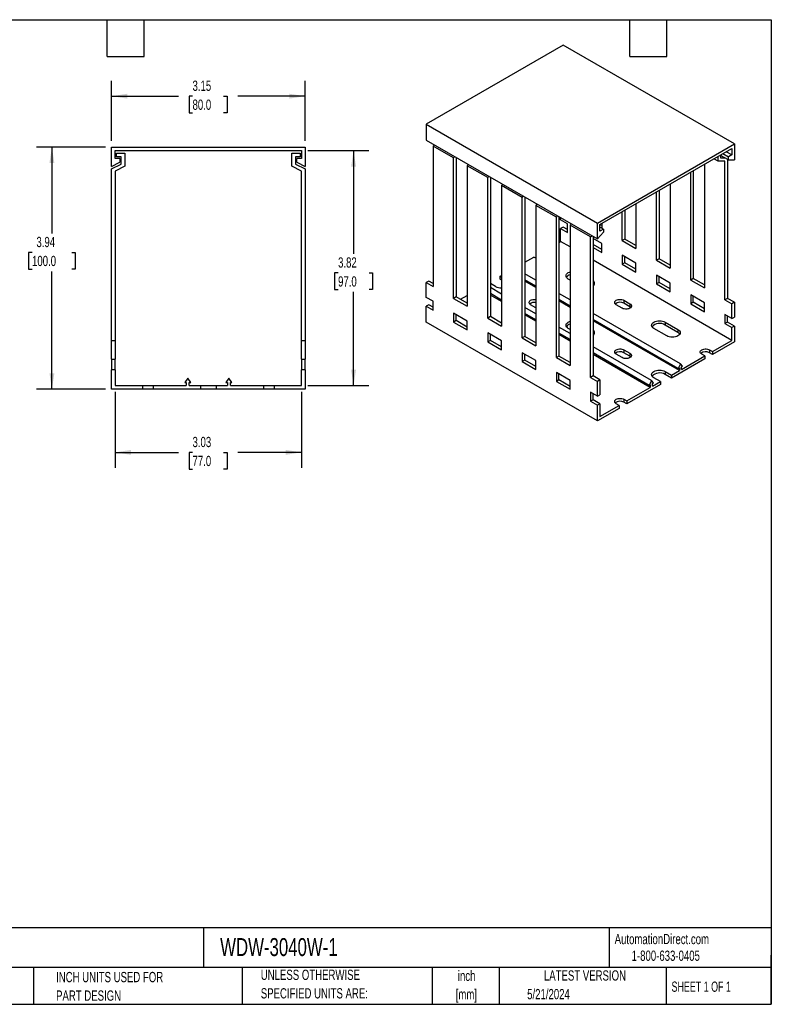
# Model space of a CAD drawing. Header units: inches. Extents: x 0.5 to 21.5, y 0.5 to 16.5.
# Tile 2 of 2: x 9.3 to 21.5, y 0.5 to 16.5. Entities that reach past the tile are written whole.
import ezdxf

# ---------------------------------------------------------------- set-up
doc = ezdxf.new("R2010")
doc.units = ezdxf.units.IN
doc.header["$LTSCALE"] = 2
doc.header["$MEASUREMENT"] = 0
doc.layers.add('DIMENSIONS', color=140, linetype='Continuous', lineweight=25)
doc.layers.add('TEXT', color=140, linetype='Continuous', lineweight=25)
doc.styles.add('SLDTEXTSTYLE0', font='TXT', dxfattribs={"width": 0.7})
doc.styles.add('SLDTEXTSTYLE1', font='TXT', dxfattribs={"width": 0.65})
doc.dimstyles.new('SLDDIMSTYLE0', dxfattribs={"dimtxt": 0.169922, "dimasz": 0.26, "dimexe": 0, "dimexo": 0.0625, "dimgap": 0.04248, "dimtad": 0, "dimtih": 1, "dimtoh": 1, "dimrnd": 1e-09, "dimzin": 12, "dimdsep": 46, "dimtxsty": 'SLDTEXTSTYLE0', "dimsah": 1, "dimcen": 0.09, "dimadec": 0, "dimazin": 3, "dimtfac": 1, "dimtofl": 0, "dimtmove": 0, "dimatfit": 3, "dimfxl": 0, "dimfrac": 2, "dimtolj": 1, "dimtzin": 12, "dimarcsym": 0})

# ---------------------------------------------------------------- blocks, each defined once
blk = doc.blocks.new('_D_6')
at = {"layer": 'DIMENSIONS'}
for p, q in [((10.769, 14.531), (10.769, 15.507)), ((13.919, 14.531), (13.919, 15.507)), ((10.769, 15.257), (11.857, 15.257)), ((12.087, 15.257), (12.03, 15.257)), ((12.03, 15.257), (12.03, 14.987)), ((12.592, 15.257), (12.649, 15.257)), ((12.649, 15.257), (12.649, 14.987)), ((13.919, 15.257), (12.822, 15.257)), ((12.03, 14.987), (12.087, 14.987)), ((12.649, 14.987), (12.592, 14.987))]:
    blk.add_line(p, q, dxfattribs=at)
for points in [[(10.769, 15.257), (11.029, 15.217), (11.029, 15.297)], [(13.919, 15.257), (13.659, 15.297), (13.659, 15.217)]]:
    blk.add_solid(points, dxfattribs=at)
at = {"layer": 'DIMENSIONS', "char_height": 0.1667, "attachment_point": 1, "style": 'SLDTEXTSTYLE0'}
for s, insert in [('3.15', (12.087, 15.51)), ('80.0', (12.087, 15.202))]:
    blk.add_mtext(s, dxfattribs=dict(at, insert=insert))
blk = doc.blocks.new('_D_7')
at = {"layer": 'DIMENSIONS'}
for p, q in [((10.669, 14.431), (9.55, 14.431)), ((9.8, 14.431), (9.8, 13.026)), ((9.477, 12.718), (9.42, 12.718)), ((9.42, 12.718), (9.42, 12.448)), ((10.123, 12.718), (10.18, 12.718)), ((10.18, 12.718), (10.18, 12.448)), ((9.42, 12.448), (9.477, 12.448)), ((9.8, 10.494), (9.8, 12.41)), ((10.18, 12.448), (10.123, 12.448)), ((10.669, 10.494), (9.55, 10.494))]:
    blk.add_line(p, q, dxfattribs=at)
for points in [[(9.8, 14.431), (9.76, 14.171), (9.84, 14.171)], [(9.8, 10.494), (9.84, 10.754), (9.76, 10.754)]]:
    blk.add_solid(points, dxfattribs=at)
at = {"layer": 'DIMENSIONS', "char_height": 0.1667, "attachment_point": 1, "style": 'SLDTEXTSTYLE0'}
for s, insert in [('3.94', (9.548, 12.971)), ('100.0', (9.477, 12.663))]:
    blk.add_mtext(s, dxfattribs=dict(at, insert=insert))
blk = doc.blocks.new('_D_8')
at = {"layer": 'DIMENSIONS'}
for p, q in [((10.828, 10.453), (10.828, 9.219)), ((13.86, 10.453), (13.86, 9.219)), ((10.828, 9.469), (11.857, 9.469)), ((12.087, 9.469), (12.03, 9.469)), ((12.03, 9.469), (12.03, 9.198)), ((12.592, 9.469), (12.649, 9.469)), ((12.649, 9.469), (12.649, 9.198)), ((13.86, 9.469), (12.822, 9.469)), ((12.03, 9.198), (12.087, 9.198)), ((12.649, 9.198), (12.592, 9.198))]:
    blk.add_line(p, q, dxfattribs=at)
for points in [[(10.828, 9.469), (11.088, 9.429), (11.088, 9.509)], [(13.86, 9.469), (13.6, 9.509), (13.6, 9.429)]]:
    blk.add_solid(points, dxfattribs=at)
at = {"layer": 'DIMENSIONS', "char_height": 0.1667, "attachment_point": 1, "style": 'SLDTEXTSTYLE0'}
for s, insert in [('3.03', (12.087, 9.721)), ('77.0', (12.087, 9.413))]:
    blk.add_mtext(s, dxfattribs=dict(at, insert=insert))
blk = doc.blocks.new('_D_9')
at = {"layer": 'DIMENSIONS'}
for p, q in [((13.96, 14.372), (14.956, 14.372)), ((14.706, 14.372), (14.706, 12.693)), ((14.454, 12.385), (14.396, 12.385)), ((14.396, 12.385), (14.396, 12.115)), ((14.958, 12.385), (15.016, 12.385)), ((15.016, 12.385), (15.016, 12.115)), ((14.396, 12.115), (14.454, 12.115)), ((14.706, 10.553), (14.706, 12.077)), ((15.016, 12.115), (14.958, 12.115)), ((13.96, 10.553), (14.956, 10.553))]:
    blk.add_line(p, q, dxfattribs=at)
for points in [[(14.706, 14.372), (14.666, 14.112), (14.746, 14.112)], [(14.706, 10.553), (14.746, 10.813), (14.666, 10.813)]]:
    blk.add_solid(points, dxfattribs=at)
at = {"layer": 'DIMENSIONS', "char_height": 0.1667, "attachment_point": 1, "style": 'SLDTEXTSTYLE0'}
for s, insert in [('3.82', (14.454, 12.638)), ('97.0', (14.454, 12.33))]:
    blk.add_mtext(s, dxfattribs=dict(at, insert=insert))

msp = doc.modelspace()

# ---------------------------------------------------------------- linework, layer by layer
for p, q in [((18.115, 16.087), (15.888, 14.801)), ((20.899, 14.48), (18.115, 16.087)), ((15.888, 14.801), (18.672, 13.194)), ((15.888, 14.801), (15.888, 14.544)), ((10.769, 14.116), (10.769, 14.431)), ((10.769, 14.431), (13.919, 14.431)), ((13.919, 14.431), (13.919, 14.116)), ((15.888, 14.544), (18.672, 12.937)), ((16.018, 14.469), (15.999, 14.447)), ((15.999, 14.447), (15.999, 12.165)), ((16.333, 14.255), (15.999, 14.447)), ((18.672, 13.194), (20.899, 14.48)), ((18.713, 13.17), (20.857, 14.407)), ((20.857, 14.407), (20.857, 14.303)), ((20.899, 14.48), (20.899, 14.222)), ((10.828, 14.244), (10.828, 14.372)), ((10.828, 14.372), (13.86, 14.372)), ((10.907, 14.244), (10.828, 14.244)), ((10.848, 14.273), (10.848, 14.332)), ((10.848, 14.332), (10.986, 14.332)), ((10.926, 14.273), (10.848, 14.273)), ((10.907, 14.244), (10.907, 14.185)), ((10.926, 14.155), (10.926, 14.273)), ((10.986, 14.332), (10.986, 14.119)), ((13.702, 14.119), (13.702, 14.332)), ((13.702, 14.332), (13.84, 14.332)), ((13.84, 14.273), (13.761, 14.273)), ((13.761, 14.273), (13.761, 14.155)), ((13.781, 14.185), (13.781, 14.244)), ((13.86, 14.244), (13.781, 14.244)), ((13.84, 14.332), (13.84, 14.273)), ((13.86, 14.372), (13.86, 14.244)), ((16.333, 14.255), (16.352, 14.276)), ((16.333, 11.972), (16.333, 14.255)), ((16.383, 14.258), (16.375, 14.249)), ((16.375, 14.249), (16.375, 11.996)), ((20.634, 14.201), (20.634, 14.279)), ((20.676, 14.303), (20.676, 14.255)), ((20.801, 14.222), (20.676, 14.295)), ((20.676, 14.255), (20.746, 14.255)), ((20.711, 14.323), (20.801, 14.271)), ((20.857, 14.303), (20.767, 14.355)), ((20.857, 14.303), (20.801, 14.271)), ((20.801, 14.222), (20.801, 14.271)), ((10.769, 14.116), (10.907, 14.185)), ((10.769, 14.076), (10.926, 14.155)), ((10.986, 14.119), (10.828, 14.04)), ((13.86, 14.04), (13.702, 14.119)), ((13.761, 14.155), (13.919, 14.076)), ((13.781, 14.185), (13.919, 14.116)), ((16.574, 14.147), (16.556, 14.126)), ((16.556, 14.126), (16.556, 11.844)), ((16.89, 13.933), (16.556, 14.126)), ((20.412, 14.15), (20.412, 12.141)), ((20.634, 14.201), (20.567, 14.24)), ((20.746, 14.201), (20.634, 14.201)), ((20.746, 11.948), (20.746, 14.201)), ((20.787, 14.23), (20.787, 11.972)), ((20.801, 14.222), (20.899, 14.222)), ((10.769, 11.281), (10.769, 14.076)), ((10.828, 14.04), (10.828, 11.281)), ((13.86, 11.281), (13.86, 14.04)), ((13.919, 14.076), (13.919, 11.281)), ((16.89, 13.933), (16.909, 13.955)), ((16.89, 11.651), (16.89, 13.933)), ((16.94, 13.937), (16.932, 13.927)), ((16.932, 13.927), (16.932, 11.675)), ((20.189, 12.269), (20.189, 14.022)), ((20.231, 14.046), (20.231, 12.294)), ((17.131, 13.826), (17.113, 13.805)), ((17.113, 13.805), (17.113, 11.522)), ((17.447, 13.612), (17.113, 13.805)), ((19.855, 13.829), (19.855, 12.462)), ((17.447, 13.612), (17.465, 13.633)), ((17.447, 11.329), (17.447, 13.612)), ((17.496, 13.615), (17.489, 13.606)), ((17.489, 13.606), (17.489, 11.353)), ((19.632, 12.591), (19.632, 13.7)), ((19.674, 13.724), (19.674, 12.615)), ((17.688, 13.505), (17.669, 13.483)), ((17.669, 13.483), (17.669, 11.201)), ((18.004, 13.29), (17.669, 13.483)), ((19.298, 13.507), (19.298, 12.784)), ((18.004, 13.29), (18.022, 13.312)), ((18.004, 11.008), (18.004, 13.29)), ((18.053, 13.294), (18.045, 13.285)), ((18.045, 13.285), (18.045, 11.032)), ((18.073, 13.25), (18.073, 13.282)), ((19.075, 12.912), (19.075, 13.379)), ((19.117, 13.403), (19.117, 12.936)), ((18.185, 13.185), (18.073, 13.25)), ((18.115, 13.129), (18.073, 13.105)), ((18.185, 13.089), (18.115, 13.129)), ((18.185, 13.041), (18.185, 13.185)), ((18.245, 13.183), (18.226, 13.162)), ((18.56, 12.969), (18.226, 13.162)), ((18.226, 13.162), (18.226, 10.879)), ((18.672, 12.937), (18.672, 13.194)), ((18.713, 13.065), (18.713, 13.17)), ((18.741, 13.153), (18.713, 13.169)), ((18.769, 13.097), (18.713, 13.13)), ((18.741, 13.186), (18.741, 13.114)), ((18.073, 12.896), (18.073, 13.105)), ((18.073, 13.105), (18.185, 13.041)), ((18.56, 12.969), (18.579, 12.99)), ((18.56, 10.686), (18.56, 12.969)), ((18.61, 12.972), (18.602, 12.963)), ((18.602, 12.963), (18.602, 10.711)), ((18.672, 12.937), (18.769, 13.049)), ((18.769, 13.097), (18.713, 13.065)), ((18.769, 13.097), (18.769, 13.049)), ((18.045, 12.88), (18.073, 12.896)), ((18.226, 12.808), (18.073, 12.896)), ((18.741, 12.864), (18.602, 12.944)), ((18.741, 12.768), (18.602, 12.848)), ((18.741, 12.719), (18.741, 12.864)), ((19.117, 12.936), (19.075, 12.912)), ((19.075, 12.912), (19.298, 12.784)), ((19.298, 12.832), (19.117, 12.936)), ((17.489, 12.559), (17.635, 12.643)), ((17.669, 12.623), (17.635, 12.643)), ((18.602, 12.8), (18.741, 12.719)), ((19.298, 12.543), (19.075, 12.671)), ((19.075, 12.671), (19.075, 12.526)), ((19.117, 12.551), (19.117, 12.647)), ((20.857, 11.289), (18.602, 12.591)), ((19.117, 12.551), (19.075, 12.526)), ((19.075, 12.526), (19.298, 12.398)), ((19.298, 12.446), (19.117, 12.551)), ((19.298, 12.398), (19.298, 12.543)), ((19.674, 12.615), (19.632, 12.591)), ((19.632, 12.591), (19.855, 12.462)), ((19.855, 12.51), (19.674, 12.615)), ((17.092, 12.33), (17.113, 12.342)), ((17.092, 12.33), (17.113, 12.318)), ((17.092, 12.281), (17.092, 12.33)), ((17.669, 12.266), (17.489, 12.371)), ((19.855, 12.221), (19.632, 12.35)), ((19.632, 12.35), (19.632, 12.205)), ((19.674, 12.229), (19.674, 12.326)), ((15.93, 12.253), (15.888, 12.229)), ((15.888, 11.988), (15.888, 12.229)), ((15.888, 12.229), (15.999, 12.165)), ((15.999, 12.213), (15.93, 12.253)), ((17.015, 12.165), (16.932, 12.213)), ((17.113, 12.269), (17.092, 12.281)), ((17.669, 12.169), (17.489, 12.273)), ((17.669, 12.146), (17.489, 12.25)), ((18.226, 12.269), (18.198, 12.285)), ((19.674, 12.229), (19.632, 12.205)), ((19.632, 12.205), (19.855, 12.077)), ((19.855, 12.125), (19.674, 12.229)), ((19.855, 12.077), (19.855, 12.221)), ((20.231, 12.294), (20.189, 12.269)), ((20.189, 12.269), (20.412, 12.141)), ((20.412, 12.189), (20.231, 12.294)), ((16.445, 11.956), (16.556, 12.02)), ((17.113, 12.041), (16.932, 12.146)), ((17.113, 11.944), (16.932, 12.048)), ((17.113, 11.921), (16.932, 12.025)), ((18.226, 11.945), (18.045, 12.049)), ((20.412, 11.9), (20.189, 12.028)), ((20.189, 12.028), (20.189, 11.884)), ((20.231, 11.908), (20.231, 12.004)), ((15.999, 11.924), (15.888, 11.988)), ((15.93, 11.868), (15.888, 11.843)), ((15.888, 11.586), (15.888, 11.843)), ((15.888, 11.843), (15.999, 11.779)), ((15.999, 11.827), (15.93, 11.868)), ((15.999, 11.779), (15.999, 11.924)), ((16.375, 11.996), (16.333, 11.972)), ((16.333, 11.972), (16.556, 11.844)), ((16.556, 11.892), (16.375, 11.996)), ((17.669, 11.819), (17.586, 11.868)), ((18.226, 11.847), (18.045, 11.952)), ((18.226, 11.824), (18.045, 11.929)), ((19.075, 11.811), (18.978, 11.868)), ((19.103, 11.94), (19.201, 11.884)), ((19.103, 11.94), (19.103, 11.892)), ((19.201, 11.835), (19.103, 11.892)), ((19.201, 11.884), (19.201, 11.835)), ((20.231, 11.908), (20.189, 11.884)), ((20.189, 11.884), (20.412, 11.755)), ((20.412, 11.803), (20.231, 11.908)), ((20.412, 11.755), (20.412, 11.9)), ((20.787, 11.972), (20.746, 11.948)), ((20.746, 11.948), (20.857, 11.884)), ((20.899, 11.908), (20.787, 11.972)), ((20.899, 11.908), (20.857, 11.884)), ((20.857, 11.643), (20.857, 11.884)), ((20.899, 11.908), (20.899, 11.667)), ((16.556, 11.602), (16.333, 11.731)), ((16.333, 11.731), (16.333, 11.586)), ((16.375, 11.61), (16.375, 11.707)), ((17.669, 11.72), (17.489, 11.824)), ((17.669, 11.622), (17.489, 11.727)), ((17.669, 11.599), (17.489, 11.704)), ((20.022, 10.908), (18.602, 11.728)), ((20.857, 11.643), (20.746, 11.707)), ((20.746, 11.707), (20.746, 11.562)), ((20.787, 11.586), (20.787, 11.683)), ((18.672, 9.979), (15.888, 11.586)), ((16.375, 11.61), (16.333, 11.586)), ((16.333, 11.586), (16.556, 11.458)), ((16.556, 11.506), (16.375, 11.61)), ((16.556, 11.458), (16.556, 11.602)), ((16.932, 11.675), (16.89, 11.651)), ((16.89, 11.651), (17.113, 11.522)), ((17.113, 11.57), (16.932, 11.675)), ((19.987, 10.83), (18.602, 11.63)), ((20.005, 10.797), (18.602, 11.607)), ((19.771, 11.586), (19.98, 11.466)), ((19.771, 11.586), (19.771, 11.538)), ((19.98, 11.418), (19.771, 11.538)), ((20.787, 11.586), (20.746, 11.562)), ((20.746, 11.562), (20.857, 11.498)), ((20.899, 11.522), (20.787, 11.586)), ((20.857, 11.643), (20.899, 11.667)), ((20.899, 11.522), (20.857, 11.498)), ((20.899, 11.522), (20.899, 11.265)), ((17.113, 11.281), (16.89, 11.41)), ((16.89, 11.41), (16.89, 11.265)), ((16.932, 11.289), (16.932, 11.385)), ((18.226, 11.399), (18.045, 11.503)), ((18.226, 11.301), (18.045, 11.405)), ((18.226, 11.278), (18.045, 11.382)), ((18.226, 11.466), (18.198, 11.482)), ((19.799, 11.361), (19.59, 11.482)), ((19.98, 11.466), (19.98, 11.418)), ((20.857, 11.289), (20.857, 11.498)), ((10.828, 11.281), (10.769, 11.281)), ((10.769, 10.986), (10.769, 11.281)), ((10.828, 11.281), (10.828, 10.986)), ((13.919, 11.281), (13.86, 11.281)), ((13.86, 10.986), (13.86, 11.281)), ((13.919, 11.281), (13.919, 10.986)), ((16.932, 11.289), (16.89, 11.265)), ((16.89, 11.265), (17.113, 11.136)), ((17.113, 11.185), (16.932, 11.289)), ((17.113, 11.136), (17.113, 11.281)), ((17.489, 11.353), (17.447, 11.329)), ((17.447, 11.329), (17.669, 11.201)), ((17.669, 11.249), (17.489, 11.353)), ((20.544, 11.108), (20.857, 11.289)), ((20.899, 11.265), (20.544, 11.06)), ((17.669, 10.96), (17.447, 11.088)), ((17.447, 11.088), (17.447, 10.943)), ((17.489, 10.968), (17.489, 11.064)), ((19.549, 10.635), (18.602, 11.182)), ((19.514, 10.557), (18.602, 11.084)), ((19.532, 10.524), (18.602, 11.061)), ((19.075, 11.008), (18.978, 11.064)), ((19.103, 11.136), (19.201, 11.08)), ((19.103, 11.136), (19.103, 11.088)), ((19.201, 11.032), (19.103, 11.088)), ((19.201, 11.08), (19.201, 11.032)), ((20.419, 11.036), (20.37, 11.064)), ((20.495, 11.136), (20.544, 11.108)), ((20.495, 11.136), (20.495, 11.088)), ((20.544, 11.06), (20.495, 11.088)), ((20.544, 11.108), (20.544, 11.06)), ((10.769, 10.986), (10.828, 10.986)), ((10.769, 10.986), (10.769, 10.809)), ((10.828, 10.809), (10.828, 10.986)), ((13.86, 10.986), (13.919, 10.986)), ((13.86, 10.986), (13.86, 10.809)), ((13.919, 10.809), (13.919, 10.986)), ((17.489, 10.968), (17.447, 10.943)), ((17.447, 10.943), (17.669, 10.815)), ((17.669, 10.863), (17.489, 10.968)), ((17.669, 10.815), (17.669, 10.96)), ((18.045, 11.032), (18.004, 11.008)), ((18.004, 11.008), (18.226, 10.879)), ((18.226, 10.927), (18.045, 11.032)), ((20.419, 10.988), (19.876, 10.674)), ((20.022, 10.908), (19.987, 10.83)), ((20.056, 10.87), (20.022, 10.908)), ((20.039, 10.817), (20.419, 11.036)), ((20.419, 11.036), (20.419, 10.988)), ((10.769, 10.494), (10.769, 10.809)), ((10.828, 10.809), (10.769, 10.809)), ((10.828, 10.809), (10.828, 10.553)), ((13.86, 10.553), (13.86, 10.809)), ((13.919, 10.809), (13.86, 10.809)), ((13.919, 10.809), (13.919, 10.494)), ((18.226, 10.638), (18.004, 10.767)), ((18.004, 10.767), (18.004, 10.622)), ((18.045, 10.646), (18.045, 10.743)), ((19.771, 10.783), (19.876, 10.722)), ((19.771, 10.783), (19.771, 10.735)), ((19.876, 10.674), (19.771, 10.735)), ((19.876, 10.722), (20.005, 10.797)), ((19.876, 10.722), (19.876, 10.674)), ((19.987, 10.83), (20.005, 10.841)), ((20.005, 10.841), (20.005, 10.797)), ((20.039, 10.86), (20.056, 10.87)), ((20.039, 10.817), (20.039, 10.86)), ((12.009, 10.677), (11.961, 10.606)), ((11.961, 10.606), (11.986, 10.606)), ((11.986, 10.606), (11.986, 10.553)), ((12.058, 10.606), (12.009, 10.677)), ((12.033, 10.606), (12.058, 10.606)), ((12.033, 10.553), (12.033, 10.606)), ((12.678, 10.677), (12.63, 10.606)), ((12.63, 10.606), (12.655, 10.606)), ((12.655, 10.606), (12.655, 10.553)), ((12.727, 10.606), (12.678, 10.677)), ((12.702, 10.606), (12.727, 10.606)), ((12.702, 10.553), (12.702, 10.606)), ((18.045, 10.646), (18.004, 10.622)), ((18.004, 10.622), (18.226, 10.494)), ((18.226, 10.542), (18.045, 10.646)), ((18.226, 10.494), (18.226, 10.638)), ((18.602, 10.711), (18.56, 10.686)), ((18.56, 10.686), (18.672, 10.622)), ((18.713, 10.646), (18.602, 10.711)), ((18.713, 10.646), (18.672, 10.622)), ((18.672, 10.381), (18.672, 10.622)), ((18.713, 10.646), (18.713, 10.405)), ((19.695, 10.57), (19.152, 10.256)), ((19.549, 10.635), (19.514, 10.557)), ((19.514, 10.557), (19.532, 10.567)), ((19.532, 10.567), (19.532, 10.524)), ((19.583, 10.597), (19.549, 10.635)), ((19.565, 10.543), (19.695, 10.618)), ((19.565, 10.587), (19.583, 10.597)), ((19.565, 10.543), (19.565, 10.587)), ((19.695, 10.618), (19.59, 10.678)), ((19.695, 10.618), (19.695, 10.57)), ((11.271, 10.494), (10.769, 10.494)), ((10.828, 10.553), (11.271, 10.553)), ((11.271, 10.553), (11.271, 10.494)), ((11.271, 10.553), (11.448, 10.553)), ((11.448, 10.494), (11.271, 10.494)), ((11.448, 10.553), (11.448, 10.494)), ((11.448, 10.553), (11.986, 10.553)), ((12.216, 10.494), (11.448, 10.494)), ((12.033, 10.553), (12.216, 10.553)), ((12.216, 10.553), (12.216, 10.494)), ((12.216, 10.553), (12.472, 10.553)), ((12.472, 10.494), (12.216, 10.494)), ((12.472, 10.553), (12.655, 10.553)), ((12.472, 10.553), (12.472, 10.494)), ((13.239, 10.494), (12.472, 10.494)), ((12.702, 10.553), (13.239, 10.553)), ((13.239, 10.553), (13.239, 10.494)), ((13.239, 10.553), (13.417, 10.553)), ((13.417, 10.494), (13.239, 10.494)), ((13.417, 10.553), (13.417, 10.494)), ((13.417, 10.553), (13.86, 10.553)), ((13.919, 10.494), (13.417, 10.494)), ((18.672, 10.381), (18.56, 10.445)), ((18.56, 10.445), (18.56, 10.301)), ((18.602, 10.325), (18.602, 10.421)), ((18.672, 10.381), (18.713, 10.405)), ((19.152, 10.305), (19.532, 10.524)), ((18.602, 10.325), (18.56, 10.301)), ((18.56, 10.301), (18.672, 10.236)), ((18.713, 10.26), (18.602, 10.325)), ((18.713, 10.26), (18.672, 10.236)), ((18.713, 10.26), (18.713, 10.052)), ((19.027, 10.232), (18.978, 10.26)), ((19.103, 10.333), (19.152, 10.305)), ((19.103, 10.333), (19.103, 10.285)), ((19.152, 10.256), (19.103, 10.285)), ((19.152, 10.305), (19.152, 10.256)), ((18.672, 9.979), (18.672, 10.236)), ((19.027, 10.184), (18.672, 9.979)), ((18.713, 10.052), (19.027, 10.232)), ((19.027, 10.232), (19.027, 10.184))]:
    msp.add_line(p, q)
at = {"flags": 128}
for points in [[(18.198, 12.285), (18.183, 12.297), (18.171, 12.309), (18.163, 12.323), (18.161, 12.338), (18.163, 12.352), (18.171, 12.366), (18.183, 12.379), (18.198, 12.39), (18.218, 12.399), (18.226, 12.402)], [(17.586, 11.868), (17.574, 11.876), (17.565, 11.887), (17.561, 11.898), (17.561, 11.909), (17.565, 11.921), (17.574, 11.931), (17.586, 11.94), (17.601, 11.947), (17.619, 11.952), (17.639, 11.955), (17.659, 11.955), (17.669, 11.953)], [(18.978, 11.868), (18.966, 11.876), (18.957, 11.887), (18.953, 11.898), (18.953, 11.909), (18.957, 11.921), (18.966, 11.931), (18.978, 11.94), (18.993, 11.947), (19.011, 11.952), (19.031, 11.955), (19.05, 11.955), (19.07, 11.952), (19.088, 11.947), (19.103, 11.94)], [(19.201, 11.884), (19.213, 11.875), (19.222, 11.864), (19.226, 11.853), (19.226, 11.842), (19.222, 11.831), (19.213, 11.82), (19.201, 11.811), (19.185, 11.804), (19.167, 11.799), (19.148, 11.797), (19.128, 11.797), (19.109, 11.799), (19.091, 11.804), (19.075, 11.811)], [(19.216, 11.823), (19.213, 11.826), (19.201, 11.835)], [(18.198, 11.482), (18.183, 11.493), (18.171, 11.506), (18.163, 11.52), (18.161, 11.534), (18.163, 11.548), (18.171, 11.562), (18.183, 11.575), (18.198, 11.586), (18.218, 11.595), (18.226, 11.598)], [(19.59, 11.482), (19.574, 11.493), (19.563, 11.506), (19.555, 11.52), (19.553, 11.534), (19.555, 11.548), (19.563, 11.562), (19.574, 11.575), (19.59, 11.586), (19.61, 11.595), (19.632, 11.602), (19.656, 11.607), (19.681, 11.608), (19.706, 11.607), (19.73, 11.602), (19.752, 11.595), (19.771, 11.586)], [(19.98, 11.466), (19.996, 11.455), (20.008, 11.442), (20.015, 11.428), (20.018, 11.414), (20.015, 11.399), (20.008, 11.385), (19.996, 11.373), (19.98, 11.361), (19.961, 11.352), (19.939, 11.345), (19.915, 11.341), (19.89, 11.34), (19.865, 11.341), (19.841, 11.345), (19.819, 11.352), (19.799, 11.361)], [(18.978, 11.064), (18.966, 11.073), (18.957, 11.083), (18.953, 11.094), (18.953, 11.106), (18.957, 11.117), (18.966, 11.127), (18.978, 11.136), (18.993, 11.143), (19.011, 11.148), (19.031, 11.151), (19.05, 11.151), (19.07, 11.148), (19.088, 11.143), (19.103, 11.136)], [(19.201, 11.08), (19.213, 11.071), (19.222, 11.061), (19.226, 11.05), (19.226, 11.038), (19.222, 11.027), (19.213, 11.017), (19.201, 11.008), (19.185, 11.001), (19.167, 10.996), (19.148, 10.993), (19.128, 10.993), (19.109, 10.996), (19.091, 11.001), (19.075, 11.008)], [(20.37, 11.064), (20.357, 11.073), (20.349, 11.083), (20.344, 11.094), (20.344, 11.106), (20.349, 11.117), (20.357, 11.127), (20.37, 11.136), (20.385, 11.143), (20.403, 11.148), (20.423, 11.151), (20.442, 11.151), (20.462, 11.148), (20.48, 11.143), (20.495, 11.136)], [(19.216, 11.02), (19.213, 11.023), (19.201, 11.032)], [(19.59, 10.678), (19.574, 10.689), (19.563, 10.702), (19.555, 10.716), (19.553, 10.731), (19.555, 10.745), (19.563, 10.759), (19.574, 10.772), (19.59, 10.783), (19.61, 10.792), (19.632, 10.799), (19.656, 10.803), (19.681, 10.804), (19.706, 10.803), (19.73, 10.799), (19.752, 10.792), (19.771, 10.783)], [(18.978, 10.26), (18.966, 10.269), (18.957, 10.28), (18.953, 10.291), (18.953, 10.302), (18.957, 10.313), (18.966, 10.324), (18.978, 10.333), (18.993, 10.34), (19.011, 10.345), (19.031, 10.347), (19.05, 10.347), (19.07, 10.345), (19.088, 10.34), (19.103, 10.333)]]:
    msp.add_lwpolyline(points, dxfattribs=at)
for centre, radius, start, end in [((18.251, 12.255), 0.102, 104.2626, 145.0381), ((17.103, 12.332), 0.188, 242.1936, 272.8912), ((18.573, 12.217), 0.0517, 304.2708, 55.7292), ((18.557, 12.155), 0.0728, 31.823, 51.501), ((17.645, 11.794), 0.113, 77.7023, 131.2801), ((19.042, 11.784), 0.124, 60.2418, 129.5438), ((18.251, 11.452), 0.102, 104.2626, 145.0381), ((19.683, 11.396), 0.168, 58.1126, 137.0399), ((18.573, 11.414), 0.0517, 304.2708, 55.7292), ((18.557, 11.351), 0.0728, 31.823, 51.501), ((19.943, 11.347), 0.0802, 32.3176, 62.2721), ((19.042, 10.98), 0.124, 60.2418, 129.5438), ((20.433, 10.98), 0.124, 60.2418, 129.5438), ((19.683, 10.592), 0.168, 58.1126, 137.0399), ((19.042, 10.177), 0.124, 60.2418, 129.5438)]:
    msp.add_arc(centre, radius, start, end)
at = {"layer": 'TEXT'}
for p, q in [((0.5, 16.5), (21.5, 16.5)), ((10.7, 15.9), (10.7, 16.5)), ((11.3, 15.9), (11.3, 16.5)), ((19.2, 15.9), (19.2, 16.5)), ((19.8, 15.9), (19.8, 16.5)), ((21.5, 16.5), (21.5, 0.5)), ((10.7, 15.9), (11.3, 15.9)), ((19.2, 15.9), (19.8, 15.9)), ((21.5, 1.742), (0.5, 1.742)), ((12.264, 1.742), (12.264, 1.1)), ((18.864, 1.742), (18.864, 1.1)), ((21.5, 0.5), (21.5, 1.3)), ((21.5, 1.1), (0.5, 1.1)), ((9.5, 1.1), (9.5, 0.5)), ((12.896, 1.1), (12.896, 0.5)), ((15.986, 1.1), (15.986, 0.5)), ((17.072, 1.1), (17.072, 0.5)), ((19.791, 1.1), (19.791, 0.5)), ((0.5, 0.5), (21.5, 0.5))]:
    msp.add_line(p, q, dxfattribs=at)

# ---------------------------------------------------------------- texts
for s, insert, char_height, attachment_point, style in [('AutomationDirect.com', (18.952, 1.644), 0.16667, 1, 'SLDTEXTSTYLE0'), ('ACHIEVE WDW OPEN SLOT WIDE FINGER WIRE DUCT', (0.627, 1.576), 0.29167, 1, 'SLDTEXTSTYLE0'), ('WDW-3040W-1', (12.536, 1.576), 0.29167, 1, 'SLDTEXTSTYLE0'), ('1-800-633-0405', (19.228, 1.373), 0.16667, 1, 'SLDTEXTSTYLE0'), ('INCH UNITS USED FOR', (9.868, 1.026), 0.16667, 1, 'SLDTEXTSTYLE0'), ('UNLESS OTHERWISE', (13.197, 1.063), 0.16667, 1, 'SLDTEXTSTYLE0'), ('inch', (16.545, 1.047), 0.1667, 2, 'SLDTEXTSTYLE0'), ('LATEST VERSION', (18.469, 1.052), 0.16667, 2, 'SLDTEXTSTYLE0'), ('SHEET 1 OF 1', (19.877, 0.87), 0.16667, 1, 'SLDTEXTSTYLE1'), ('PART DESIGN', (9.868, 0.725), 0.16667, 1, 'SLDTEXTSTYLE0'), ('SPECIFIED UNITS ARE:', (13.197, 0.762), 0.16667, 1, 'SLDTEXTSTYLE0'), ('[mm]', (16.54, 0.746), 0.1667, 2, 'SLDTEXTSTYLE0'), ('5/21/2024', (17.529, 0.749), 0.1667, 1, 'SLDTEXTSTYLE0')]:
    msp.add_mtext(s, dxfattribs=dict(at, insert=insert, char_height=char_height, attachment_point=attachment_point, style=style))

# ---------------------------------------------------------------- dimensions: what is measured, and where the dimension line sits
at = {"layer": 'DIMENSIONS'}
for base, p1, p2, picture, middle in [((13.919, 15.257), (10.769, 14.431), (13.919, 14.431), '_D_6', (12.34, 15.257)), ((13.86, 9.469), (10.828, 10.553), (13.86, 10.553), '_D_8', (12.34, 9.469))]:
    dim = msp.add_linear_dim(base=base, p1=p1, p2=p2, dimstyle='SLDDIMSTYLE0', dxfattribs=at)
    dim.commit()
    dim.dimension.update_dxf_attribs({"geometry": picture, "text_midpoint": middle, "dimtype": 160})
for base, p1, p2, picture, middle in [((9.8, 10.494), (10.769, 14.431), (10.769, 10.494), '_D_7', (9.8, 12.718)), ((14.706, 14.372), (13.86, 10.553), (13.86, 14.372), '_D_9', (14.706, 12.385))]:
    dim = msp.add_linear_dim(base=base, p1=p1, p2=p2, angle=90, dimstyle='SLDDIMSTYLE0', dxfattribs=at)
    dim.commit()
    dim.dimension.update_dxf_attribs({"geometry": picture, "text_midpoint": middle, "dimtype": 160})

doc.saveas('drawing.dxf')
